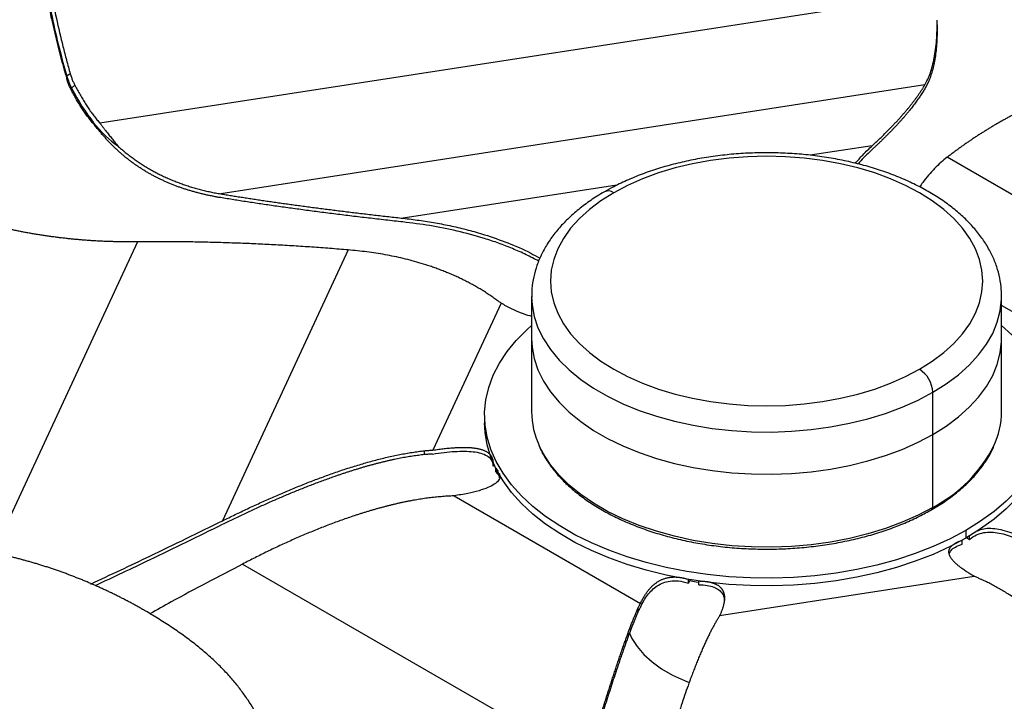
# Paper-space layout '_Isométrica' of a CAD drawing. Header units: millimetres. Extents: x -182 to 352, y -117 to 224.
# Tile 3 of 5: x -74 to 135, y -2 to 143. Entities that reach past the tile are written whole.
import ezdxf

# ---------------------------------------------------------------- set-up
doc = ezdxf.new("R2010")
doc.units = ezdxf.units.MM

psp = doc.layouts.new('_Isométrica')

# ---------------------------------------------------------------- linework, layer by layer
at = {"color": 7, "linetype": 'Continuous', "lineweight": 25}
for p, q in [((120.27, 148.27), (-56.99, 120.85)), ((121.17, 141.82), (121.17, 142.77)), ((-63.31, 131.39), (-64.05, 130.9)), ((-64.05, 130.29), (-64.05, 130.9)), ((-62.34, 128.94), (-63.03, 128.35)), ((-63.03, 127.8), (-63.03, 128.35)), ((118.52, 129.01), (-31.3, 105.84)), ((196.34, 71.44), (123.28, 113.62)), ((-4.17, 93.9), (-30.91, 36.28)), ((34.85, 84.02), (34.85, 59.53)), ((34.85, 84.02), (34.85, 83.84)), ((134.85, 84.02), (134.85, 84.2)), ((134.85, 59.53), (134.85, 84.02)), ((28.36, 82.57), (13.85, 51.31)), ((151.34, 72.58), (134.85, 82.09)), ((120.21, 39.12), (120.21, 63.61)), ((24.85, 58.71), (24.85, 57.08)), ((12.04, 50.35), (12.04, 51.17)), ((26.64, 47.93), (26.64, 48.75)), ((26.96, 47.98), (26.64, 47.93)), ((27.22, 47.48), (27.77, 46.73)), ((27.22, 46.67), (27.22, 47.48)), ((18.36, 41.58), (58, 18.69)), ((127.28, 34.22), (127.28, 32.58)), ((126.45, 31.32), (126.45, 32.13)), ((128.06, 32.24), (127.38, 32.64)), ((128.06, 32.24), (128.06, 33.06)), ((-26.64, 27.07), (46.43, -15.11)), ((68.24, 22.99), (68.24, 23.81)), ((68.57, 23.74), (68.24, 22.99)), ((70.43, 22.65), (70.43, 23.47)), ((74.86, 16.09), (129.01, 24.46)), ((57.55, 16.98), (57.55, 17.8))]:
    psp.add_line(p, q, dxfattribs=at)
at = {"color": 8, "linetype": 'Continuous', "lineweight": 25}
for p, q in [((107.32, 116.08), (94.12, 114.04)), ((53.01, 107.68), (7.51, 100.64)), ((-49, 95.62), (-79.72, 29.43))]:
    psp.add_line(p, q, dxfattribs=at)
at = {"color": 7, "linetype": 'Continuous', "lineweight": 25, "flags": 128}
for points in [[(117.38, 68.51), (120.09, 70.22), (122.53, 72.06), (124.69, 74.01), (126.54, 76.07), (128.08, 78.21), (129.29, 80.42), (130.15, 82.68), (130.68, 84.97), (130.85, 87.29), (130.68, 89.6), (130.15, 91.9), (129.29, 94.16), (128.08, 96.37), (126.54, 98.51), (124.69, 100.57), (122.53, 102.52), (120.09, 104.36), (117.38, 106.07), (114.42, 107.63), (111.24, 109.04), (107.85, 110.29), (104.29, 111.36), (100.59, 112.24), (96.76, 112.94), (92.84, 113.44), (88.86, 113.74), (84.85, 113.84), (80.84, 113.74), (76.86, 113.44), (72.95, 112.94), (69.12, 112.24), (65.41, 111.36), (61.85, 110.29), (58.47, 109.04), (55.28, 107.63), (52.33, 106.07)], [(52.33, 106.07), (49.61, 104.36), (47.17, 102.52), (45.02, 100.57), (43.16, 98.51), (41.63, 96.37), (40.42, 94.16), (39.55, 91.9), (39.03, 89.6), (38.85, 87.29), (39.03, 84.97), (39.55, 82.68), (40.42, 80.42), (41.63, 78.21), (43.16, 76.07), (45.02, 74.01), (47.17, 72.06), (49.61, 70.22), (52.33, 68.51), (55.28, 66.95), (58.47, 65.54), (61.85, 64.29), (65.41, 63.22), (69.12, 62.33), (72.95, 61.64), (76.86, 61.14), (80.84, 60.83), (84.85, 60.73), (88.86, 60.83), (92.84, 61.14), (96.76, 61.64), (100.59, 62.33), (104.29, 63.22), (107.85, 64.29), (111.24, 65.54), (114.42, 66.95), (117.38, 68.51)], [(127.28, 34.22), (123.91, 32.41), (120.31, 30.77), (116.5, 29.28), (112.5, 27.97), (108.34, 26.84), (104.05, 25.89), (99.64, 25.14), (95.15, 24.59), (90.59, 24.23), (86, 24.08), (81.41, 24.13), (76.83, 24.38), (72.3, 24.84), (67.85, 25.49), (63.49, 26.34), (59.26, 27.38), (55.19, 28.6), (51.28, 30), (47.57, 31.57), (44.08, 33.3), (40.83, 35.17), (37.84, 37.19), (35.12, 39.33), (32.7, 41.58), (30.58, 43.94), (28.78, 46.38), (27.31, 48.89), (26.18, 51.46), (25.39, 54.08), (24.95, 56.72), (24.86, 59.37), (25.13, 62.02), (25.74, 64.65), (26.7, 67.25), (28.01, 69.79), (29.64, 72.27), (31.6, 74.67), (33.88, 76.98), (34.85, 77.86)], [(134.85, 77.86), (137, 75.84), (139.12, 73.48), (140.92, 71.04), (142.39, 68.53), (143.53, 65.95), (144.31, 63.34), (144.75, 60.7), (144.84, 58.05), (144.58, 55.4), (143.96, 52.77), (143, 50.17), (141.7, 47.63), (140.06, 45.15), (138.1, 42.75), (135.83, 40.44), (133.26, 38.24), (130.4, 36.16), (127.28, 34.22)], [(34.85, 75.04), (34.95, 73.2), (35.4, 70.77), (36.21, 68.36), (37.37, 66), (38.86, 63.71), (40.69, 61.5), (42.84, 59.39), (45.29, 57.39), (48.03, 55.51), (51.03, 53.78), (54.27, 52.2), (57.74, 50.79), (61.4, 49.55), (65.23, 48.49), (69.2, 47.63), (73.28, 46.96), (77.45, 46.49), (81.67, 46.23), (85.91, 46.18), (90.15, 46.34), (94.35, 46.7), (98.48, 47.27), (102.51, 48.03), (106.41, 49), (110.16, 50.15), (113.72, 51.47), (117.08, 52.97), (120.21, 54.63)], [(34.85, 75.04), (34.95, 73.2), (35.4, 70.77), (36.21, 68.36), (37.37, 66), (38.86, 63.71), (40.69, 61.5), (42.84, 59.39), (45.29, 57.39), (48.03, 55.51), (51.03, 53.78), (54.27, 52.2), (57.74, 50.79), (61.4, 49.55), (65.23, 48.49), (69.2, 47.63), (73.28, 46.96), (77.45, 46.49), (81.67, 46.23), (85.91, 46.18), (90.15, 46.34), (94.35, 46.7), (98.48, 47.27), (102.51, 48.03), (106.41, 49), (110.16, 50.15), (113.72, 51.47), (117.08, 52.97), (120.21, 54.63)], [(120.21, 54.63), (123.08, 56.43), (125.67, 58.37), (127.98, 60.43), (129.97, 62.6), (131.63, 64.85), (132.96, 67.18), (133.94, 69.56), (134.57, 71.98), (134.84, 74.43), (134.85, 75.04)], [(120.21, 54.63), (123.08, 56.43), (125.67, 58.37), (127.98, 60.43), (129.97, 62.6), (131.63, 64.85), (132.96, 67.18), (133.94, 69.56), (134.57, 71.98), (134.84, 74.43), (134.85, 75.04)], [(127.28, 32.58), (123.91, 30.78), (120.31, 29.13), (116.5, 27.65), (112.5, 26.34), (108.34, 25.2), (104.05, 24.26), (99.64, 23.51), (95.15, 22.95), (90.59, 22.6), (86, 22.45), (81.41, 22.5), (76.83, 22.75), (72.3, 23.21), (67.85, 23.86), (63.49, 24.71), (59.26, 25.75), (55.19, 26.97), (51.28, 28.37), (47.57, 29.94), (44.08, 31.66), (40.83, 33.54), (37.84, 35.55), (35.12, 37.7), (32.7, 39.95), (30.58, 42.3), (28.78, 44.75), (27.31, 47.26), (26.18, 49.83), (25.39, 52.45), (24.95, 55.09), (24.85, 57.08)], [(144.85, 57.08), (144.84, 56.41), (144.58, 53.76), (143.96, 51.13), (143, 48.54), (141.7, 45.99), (140.06, 43.52), (138.1, 41.12), (135.83, 38.81), (133.26, 36.61), (130.4, 34.53), (127.28, 32.58)], [(70.4, 23.12), (69.87, 23.21), (68.45, 23.47)], [(55.59, 12.53), (56.17, 11.25), (57.29, 9.49), (58.74, 7.81), (60.49, 6.23), (62.52, 4.77), (64.82, 3.44), (67.35, 2.26), (68.36, 1.87)]]:
    psp.add_lwpolyline(points, dxfattribs=at)
at = {"color": 8, "linetype": 'Continuous', "lineweight": 25, "flags": 128}
for points in [[(34.85, 83.84), (34.95, 82.19), (35.4, 79.75), (36.21, 77.34), (37.37, 74.99), (38.86, 72.69), (40.69, 70.48), (42.84, 68.37), (45.29, 66.37), (48.03, 64.5), (51.03, 62.76), (54.27, 61.18), (57.74, 59.77), (61.4, 58.53), (65.23, 57.47), (69.2, 56.61), (73.28, 55.94), (77.45, 55.48), (81.67, 55.22), (85.91, 55.16), (90.15, 55.32), (94.35, 55.68), (98.48, 56.25), (102.51, 57.02), (106.41, 57.98), (110.16, 59.13), (113.72, 60.46), (117.08, 61.95), (120.21, 63.61)], [(120.21, 63.61), (123.08, 65.42), (125.67, 67.35), (127.98, 69.41), (129.97, 71.58), (131.63, 73.83), (132.96, 76.16), (133.94, 78.54), (134.57, 80.96), (134.84, 83.41), (134.85, 84.02)], [(120.21, 39.12), (117.08, 37.46), (113.72, 35.96), (110.16, 34.63), (106.41, 33.48), (102.51, 32.52), (98.48, 31.75), (94.35, 31.19), (90.15, 30.82), (85.91, 30.67), (81.67, 30.72), (77.45, 30.98), (73.28, 31.44), (69.2, 32.11), (65.23, 32.98), (61.4, 34.03), (57.74, 35.27), (54.27, 36.69), (51.03, 38.27), (48.03, 40), (45.29, 41.87), (42.84, 43.87), (40.69, 45.99), (38.86, 48.2), (37.37, 50.49), (36.53, 52.11)]]:
    psp.add_lwpolyline(points, dxfattribs=at)
at = {"color": 8, "linetype": 'Continuous', "lineweight": 25}
for centre, radius, start, end in [((51.17, 104.54), 1.92, 52.7465, 115.9578), ((105.91, 66.33), 30.74, 297.7086, 332.6451), ((119.71, 39.07), 0.503, 305.707, 5.6196)]:
    psp.add_arc(centre, radius, start, end, dxfattribs=at)
at = {"color": 7, "linetype": 'Continuous', "lineweight": 25}
for centre, radius, start, end in [((114.07, 63.33), 6.15, 2.6055, 57.3945), ((52.61, 59.65), 17.76, 180.3914, 205.1214), ((117.29, 59.61), 17.56, 335.0865, 359.7416)]:
    psp.add_arc(centre, radius, start, end, dxfattribs=at)
for points, knots in [([(-71.79, 182.65), (-71.79, 180.94), (-71.74, 179.1), (-71.57, 175.21), (-71.44, 173.16), (-71.09, 168.88), (-70.88, 166.66), (-70.35, 162.12), (-70.04, 159.79), (-69.35, 155.1), (-68.97, 152.74), (-68.12, 148.05), (-67.67, 145.73), (-66.23, 138.95), (-65.16, 134.67), (-64.05, 130.9)], [0, 0, 0, 0, 0.125, 0.125, 0.25, 0.25, 0.375, 0.375, 0.5, 0.5, 0.625, 0.625, 0.75, 0.75, 1, 1, 1, 1]), ([(-70.93, 182.37), (-70.93, 179.96), (-70.85, 177.61), (-70.66, 174.17), (-70.58, 173.03), (-70.41, 170.78), (-70.31, 169.66), (-70.11, 167.43), (-69.99, 166.33), (-69.75, 164.14), (-69.36, 160.87), (-68.6, 155.53), (-67.88, 151.36), (-67.11, 147.23), (-66.3, 143.15), (-65.14, 138.17), (-64.38, 135.24), (-63.86, 133.3), (-63.59, 132.34), (-63.31, 131.39)], [0, 0, 0, 0, 0.125, 0.125, 0.1875, 0.1875, 0.25, 0.25, 0.3125, 0.3125, 0.375, 0.5, 0.625, 0.625, 0.75, 0.875, 0.9375, 0.9375, 1, 1, 1, 1]), ([(-71.86, 182.01), (-71.86, 181.83), (-71.87, 181.47), (-71.87, 180.93), (-71.86, 180.38), (-71.86, 179.83), (-71.85, 179.27), (-71.84, 178.71), (-71.82, 178.14), (-71.81, 177.56), (-71.79, 176.98), (-71.77, 176.39), (-71.74, 175.8), (-71.71, 175.2), (-71.68, 174.6), (-71.65, 173.99), (-71.61, 173.37), (-71.57, 172.75), (-71.53, 172.13), (-71.48, 171.49), (-71.37, 170), (-71.16, 167.6), (-70.82, 164.27), (-70.4, 160.87), (-69.92, 157.36), (-69.36, 153.79), (-68.74, 150.18), (-68.06, 146.61), (-67.49, 143.84), (-67.05, 141.85), (-66.77, 140.61), (-66.49, 139.39), (-66.2, 138.19), (-65.9, 137.01), (-65.61, 135.85), (-65.3, 134.7), (-65, 133.57), (-64.69, 132.46), (-64.37, 131.36), (-64.16, 130.65), (-64.05, 130.29)], [0, 0, 0, 0, 0.0119029, 0.0237958, 0.0356819, 0.0475646, 0.059447, 0.0713324, 0.083224, 0.0951252, 0.1070389, 0.1189686, 0.1309175, 0.1428886, 0.1548851, 0.1669103, 0.1789673, 0.1910591, 0.2031888, 0.2153595, 0.2275742, 0.2890845, 0.3506259, 0.4125779, 0.4753125, 0.541322, 0.6070348, 0.6728648, 0.7392235, 0.7632204, 0.7871037, 0.8108917, 0.8346028, 0.8582556, 0.8818687, 0.9054611, 0.9290515, 0.952659, 0.9763022, 1, 1, 1, 1]), ([(118.52, 129.01), (118.93, 129.81), (119.73, 131.36), (120.55, 134.58), (121.08, 138.23), (121.13, 141.32), (121.16, 142.77)], [0, 0, 0, 0, 0.277765, 0.537872, 0.782225, 1, 1, 1, 1]), ([(121.15, 141.82), (121.14, 140.84), (121.14, 138.45), (120.84, 135.46), (120.3, 132.57), (119.54, 130.12), (118.86, 128.85), (118.52, 128.2)], [0, 0, 0, 0, 0.140328, 0.339476, 0.548417, 0.768327, 1, 1, 1, 1]), ([(-63.03, 127.8), (-63.09, 127.91), (-63.21, 128.14), (-63.37, 128.48), (-63.53, 128.83), (-63.67, 129.19), (-63.81, 129.55), (-63.94, 129.92), (-64.01, 130.17), (-64.05, 130.3)], [0, 0, 0, 0, 0.141614, 0.283531, 0.425817, 0.568539, 0.711766, 0.855563, 1, 1, 1, 1]), ([(-63.31, 131.39), (-63.27, 131.27), (-63.2, 131.02), (-63.08, 130.66), (-62.95, 130.3), (-62.81, 129.95), (-62.66, 129.61), (-62.5, 129.27), (-62.39, 129.05), (-62.34, 128.94)], [0, 0, 0, 0, 0.1446397, 0.2885719, 0.4318646, 0.5745858, 0.7168035, 0.8585857, 1, 1, 1, 1]), ([(-62.34, 128.94), (-62.25, 128.76), (-62.07, 128.42), (-61.8, 127.91), (-61.52, 127.41), (-61.24, 126.91), (-60.96, 126.43), (-60.67, 125.95), (-60.39, 125.48), (-60.09, 125.02), (-59.8, 124.56), (-59.5, 124.12), (-59.2, 123.68), (-58.89, 123.25), (-58.58, 122.83), (-58.27, 122.42), (-57.96, 122.01), (-57.64, 121.62), (-57.31, 121.23), (-57.1, 120.98), (-56.99, 120.85)], [0, 0, 0, 0, 0.055588, 0.111082, 0.166491, 0.221822, 0.277087, 0.332309, 0.387516, 0.442732, 0.497981, 0.553286, 0.608668, 0.664149, 0.719745, 0.775475, 0.831353, 0.887392, 0.943605, 1, 1, 1, 1]), ([(107.32, 116.08), (107.54, 116.28), (107.96, 116.68), (108.59, 117.27), (109.2, 117.85), (109.8, 118.43), (110.38, 119.01), (110.94, 119.58), (111.49, 120.15), (112.03, 120.71), (112.55, 121.26), (113.05, 121.81), (113.54, 122.36), (114.01, 122.9), (114.47, 123.44), (114.92, 123.97), (115.34, 124.49), (115.76, 125.02), (116.16, 125.53), (116.54, 126.04), (116.91, 126.55), (117.26, 127.05), (117.6, 127.55), (117.92, 128.04), (118.23, 128.53), (118.42, 128.85), (118.52, 129.01)], [0, 0, 0, 0, 0.045255, 0.090193, 0.134813, 0.179118, 0.223107, 0.266782, 0.310142, 0.353189, 0.395923, 0.438346, 0.480458, 0.522259, 0.563752, 0.604935, 0.645811, 0.68638, 0.726643, 0.766601, 0.806256, 0.845607, 0.884656, 0.923403, 0.961851, 1, 1, 1, 1]), ([(118.52, 128.2), (118.44, 128.07), (118.28, 127.8), (118.03, 127.4), (117.77, 127), (117.5, 126.59), (117.21, 126.18), (116.92, 125.76), (116.62, 125.35), (116.31, 124.92), (115.98, 124.5), (115.65, 124.07), (115.31, 123.64), (114.95, 123.21), (114.59, 122.77), (114.21, 122.33), (113.83, 121.88), (113.43, 121.43), (113.02, 120.98), (112.61, 120.53), (112.18, 120.07), (111.74, 119.61), (111.29, 119.14), (110.84, 118.67), (110.37, 118.2), (109.89, 117.73), (109.4, 117.25), (108.9, 116.77), (108.39, 116.28), (107.87, 115.79), (107.51, 115.47), (107.34, 115.3)], [0, 0, 0, 0, 0.031553, 0.06331, 0.095272, 0.127439, 0.159814, 0.192394, 0.225183, 0.258179, 0.291384, 0.324797, 0.358421, 0.392254, 0.426298, 0.460553, 0.495019, 0.529697, 0.564588, 0.599691, 0.635008, 0.670538, 0.706283, 0.742242, 0.778417, 0.814806, 0.851412, 0.888234, 0.925272, 0.962527, 1, 1, 1, 1]), ([(-57.56, 119.78), (-57.66, 119.9), (-57.87, 120.13), (-58.18, 120.49), (-58.49, 120.86), (-58.79, 121.23), (-59.1, 121.62), (-59.4, 122.01), (-59.69, 122.4), (-59.99, 122.81), (-60.28, 123.22), (-60.56, 123.65), (-60.85, 124.08), (-61.13, 124.51), (-61.41, 124.96), (-61.69, 125.41), (-61.96, 125.87), (-62.23, 126.34), (-62.5, 126.82), (-62.77, 127.3), (-62.94, 127.63), (-63.03, 127.8)], [0, 0, 0, 0, 0.053143, 0.10617, 0.159085, 0.211893, 0.264602, 0.317222, 0.369764, 0.42224, 0.474664, 0.527054, 0.579424, 0.631795, 0.684186, 0.736619, 0.789114, 0.841692, 0.894363, 0.94713, 1, 1, 1, 1]), ([(142.7, 125.27), (142.46, 125.17), (141.98, 124.95), (141.26, 124.62), (140.55, 124.28), (139.85, 123.94), (139.15, 123.59), (138.45, 123.24), (137.75, 122.88), (137.06, 122.52), (136.37, 122.15), (135.68, 121.77), (135, 121.39), (134.32, 121.01), (133.64, 120.62), (132.97, 120.22), (132.3, 119.82), (131.64, 119.41), (130.97, 119), (130.31, 118.58), (129.66, 118.16), (129, 117.73), (128.35, 117.29), (127.71, 116.85), (127.06, 116.41), (126.42, 115.95), (125.79, 115.5), (125.15, 115.03), (124.52, 114.57), (123.9, 114.09), (123.48, 113.78), (123.28, 113.62)], [0, 0, 0, 0, 0.03155, 0.063305, 0.095265, 0.127431, 0.159803, 0.192382, 0.225169, 0.258164, 0.291368, 0.324781, 0.358403, 0.392236, 0.426279, 0.460534, 0.495, 0.529679, 0.56457, 0.599674, 0.634991, 0.670522, 0.706268, 0.742229, 0.778404, 0.814796, 0.851403, 0.888227, 0.925267, 0.962525, 1, 1, 1, 1]), ([(-31.3, 105.03), (-31.57, 105.07), (-32.1, 105.16), (-32.88, 105.31), (-33.67, 105.47), (-34.44, 105.63), (-35.21, 105.81), (-35.97, 106), (-36.72, 106.2), (-37.47, 106.41), (-38.21, 106.63), (-38.94, 106.86), (-39.66, 107.1), (-40.38, 107.36), (-41.09, 107.62), (-41.79, 107.9), (-42.48, 108.19), (-43.17, 108.49), (-43.85, 108.8), (-44.53, 109.13), (-45.19, 109.47), (-45.85, 109.82), (-46.51, 110.18), (-47.15, 110.55), (-47.79, 110.94), (-48.42, 111.34), (-49.04, 111.75), (-49.66, 112.18), (-50.27, 112.62), (-50.87, 113.08), (-51.47, 113.55), (-52.06, 114.04), (-52.64, 114.54), (-53.21, 115.05), (-53.78, 115.58), (-54.34, 116.13), (-54.89, 116.69), (-55.44, 117.28), (-55.98, 117.87), (-56.51, 118.49), (-57.04, 119.13), (-57.39, 119.56), (-57.56, 119.78)], [0, 0, 0, 0, 0.02872, 0.057219, 0.085498, 0.113558, 0.141401, 0.169026, 0.196436, 0.223632, 0.250616, 0.27739, 0.303956, 0.330316, 0.356472, 0.382427, 0.408185, 0.433747, 0.459117, 0.484299, 0.509295, 0.534109, 0.558745, 0.583206, 0.607496, 0.631619, 0.655581, 0.679386, 0.70304, 0.726548, 0.749917, 0.773152, 0.79626, 0.81925, 0.842129, 0.864906, 0.887591, 0.910194, 0.932725, 0.955195, 0.977616, 1, 1, 1, 1]), ([(-56.99, 120.85), (-56.87, 120.69), (-56.63, 120.38), (-56.27, 119.92), (-55.93, 119.47), (-55.59, 119.04), (-55.26, 118.62), (-54.94, 118.21), (-54.63, 117.82), (-54.33, 117.44), (-54.04, 117.08), (-53.76, 116.72), (-53.48, 116.38), (-53.3, 116.16), (-53.22, 116.05)], [0, 0, 0, 0, 0.091983, 0.182313, 0.271016, 0.35812, 0.443648, 0.527624, 0.61007, 0.691005, 0.770448, 0.848418, 0.92493, 1, 1, 1, 1]), ([(-53.22, 116.05), (-53.08, 115.93), (-52.82, 115.69), (-52.42, 115.35), (-52.02, 115.01), (-51.61, 114.67), (-51.2, 114.34), (-50.79, 114.02), (-50.37, 113.71), (-49.95, 113.4), (-49.53, 113.09), (-49.1, 112.79), (-48.67, 112.5), (-48.23, 112.22), (-47.79, 111.93), (-47.35, 111.66), (-46.9, 111.39), (-46.45, 111.13), (-46, 110.87), (-45.55, 110.62), (-45.08, 110.37), (-44.62, 110.13), (-44.15, 109.9), (-43.68, 109.67), (-43.21, 109.44), (-42.73, 109.22), (-42.25, 109.01), (-41.76, 108.8), (-41.27, 108.6), (-40.78, 108.41), (-40.28, 108.22), (-39.78, 108.03), (-39.28, 107.85), (-38.77, 107.68), (-38.26, 107.51), (-37.75, 107.35), (-37.23, 107.19), (-36.71, 107.04), (-36.18, 106.9), (-35.65, 106.76), (-35.12, 106.62), (-34.59, 106.49), (-34.05, 106.37), (-33.5, 106.25), (-32.96, 106.14), (-32.41, 106.04), (-31.85, 105.93), (-31.48, 105.87), (-31.3, 105.84)], [0, 0, 0, 0, 0.019378, 0.038835, 0.058374, 0.077996, 0.097703, 0.117498, 0.137383, 0.15736, 0.177429, 0.197595, 0.217858, 0.23822, 0.258683, 0.279248, 0.299918, 0.320694, 0.341577, 0.362569, 0.383672, 0.404886, 0.426214, 0.447656, 0.469215, 0.490891, 0.512685, 0.5346, 0.556637, 0.578796, 0.60108, 0.623489, 0.646024, 0.668688, 0.69148, 0.714402, 0.737456, 0.760642, 0.783962, 0.807416, 0.831005, 0.854731, 0.878594, 0.902595, 0.926736, 0.951016, 0.975437, 1, 1, 1, 1]), ([(103.74, 112.34), (104.27, 112.95), (105.52, 114.4), (106.66, 115.46), (107.32, 116.08)], [0, 0, 0, 0, 0.420735, 1, 1, 1, 1]), ([(107.34, 115.3), (106.94, 114.93), (106.15, 114.18), (105.13, 113.15), (104.51, 112.44), (104.31, 112.21)], [0, 0, 0, 0, 0.409485, 0.813307, 1, 1, 1, 1]), ([(134.81, 84.23), (134.82, 84.64), (134.82, 85.88), (134.5, 87.94), (133.86, 90.36), (132.89, 92.74), (131.63, 95.06), (130.07, 97.3), (128.22, 99.47), (126.08, 101.54), (123.68, 103.49), (121.02, 105.32), (118.12, 107.01), (115.02, 108.54), (111.73, 109.92), (108.27, 111.13), (104.67, 112.16), (100.95, 113.02), (97.13, 113.7), (93.24, 114.19), (89.29, 114.49), (85.32, 114.61), (81.35, 114.54), (77.4, 114.28), (73.49, 113.83), (69.66, 113.2), (65.91, 112.38), (62.28, 111.39), (58.79, 110.22), (55.45, 108.88), (52.63, 107.55), (50.99, 106.63), (50.33, 106.26)], [0, 0, 0, 0, 0.016352, 0.048674, 0.081042, 0.113638, 0.1466, 0.180002, 0.213847, 0.248077, 0.282598, 0.317307, 0.352116, 0.386952, 0.421768, 0.456544, 0.491274, 0.525956, 0.560598, 0.595207, 0.629793, 0.664365, 0.698934, 0.733511, 0.768103, 0.802722, 0.837379, 0.872085, 0.906849, 0.941678, 0.976576, 1, 1, 1, 1]), ([(123.28, 113.62), (122.82, 113.25), (121.93, 112.53), (120.61, 111.27), (119.33, 109.85), (118.27, 108.55), (117.64, 107.62), (117.43, 107.31)], [0, 0, 0, 0, 0.226211, 0.449318, 0.669361, 0.886482, 1, 1, 1, 1]), ([(-31.3, 105.84), (-30.92, 105.78), (-30.16, 105.65), (-29.02, 105.47), (-27.85, 105.28), (-26.68, 105.1), (-25.49, 104.91), (-24.28, 104.73), (-23.06, 104.54), (-21.83, 104.36), (-20.58, 104.18), (-19.31, 104), (-18.03, 103.82), (-16.74, 103.64), (-15.43, 103.46), (-14.11, 103.28), (-12.77, 103.1), (-11.41, 102.92), (-10.05, 102.74), (-8.66, 102.56), (-7.27, 102.39), (-5.86, 102.21), (-4.43, 102.03), (-2.99, 101.86), (-1.53, 101.68), (-0.06, 101.51), (1.42, 101.33), (2.92, 101.16), (4.44, 100.99), (5.97, 100.82), (7, 100.7), (7.51, 100.64)], [0, 0, 0, 0, 0.03155, 0.063305, 0.095265, 0.127431, 0.159803, 0.192382, 0.225169, 0.258164, 0.291368, 0.324781, 0.358403, 0.392236, 0.426279, 0.460534, 0.495, 0.529679, 0.56457, 0.599674, 0.634991, 0.670522, 0.706268, 0.742229, 0.778404, 0.814796, 0.851403, 0.888227, 0.925267, 0.962525, 1, 1, 1, 1]), ([(7.47, 99.85), (6.85, 99.92), (5.61, 100.06), (3.77, 100.27), (1.95, 100.48), (0.15, 100.68), (-1.63, 100.89), (-3.38, 101.1), (-5.11, 101.32), (-6.83, 101.53), (-8.52, 101.74), (-10.19, 101.95), (-11.83, 102.17), (-13.46, 102.38), (-15.06, 102.6), (-16.65, 102.82), (-18.21, 103.03), (-19.75, 103.25), (-21.27, 103.47), (-22.77, 103.69), (-24.24, 103.91), (-25.7, 104.13), (-27.13, 104.36), (-28.54, 104.58), (-29.93, 104.8), (-30.85, 104.95), (-31.3, 105.03)], [0, 0, 0, 0, 0.045252, 0.090187, 0.134805, 0.179108, 0.223095, 0.266768, 0.310126, 0.353172, 0.395906, 0.438328, 0.480439, 0.522241, 0.563733, 0.604917, 0.645794, 0.686364, 0.726628, 0.766588, 0.806244, 0.845597, 0.884648, 0.923398, 0.961848, 1, 1, 1, 1]), ([(50.33, 106.26), (49.82, 105.96), (48.34, 105.09), (46.08, 103.53), (43.63, 101.55), (41.45, 99.44), (39.56, 97.21), (37.96, 94.89), (36.69, 92.49), (35.74, 90.03), (35.13, 87.55), (34.84, 85.47), (34.88, 84.23), (34.89, 83.82)], [0, 0, 0, 0, 0.054211, 0.156464, 0.258779, 0.360871, 0.462454, 0.563184, 0.662729, 0.760867, 0.857577, 0.953073, 1, 1, 1, 1]), ([(7.51, 100.64), (8.65, 100.51), (10.91, 100.24), (14.37, 99.69), (17.83, 99.01), (21.31, 98.18), (25.28, 97.05), (29.72, 95.47), (33.67, 93.83), (35.96, 92.51), (36.61, 92.14)], [0, 0, 0, 0, 0.125658, 0.249593, 0.371825, 0.492434, 0.611558, 0.777979, 0.936391, 1, 1, 1, 1]), ([(-49, 95.62), (-49.32, 95.62), (-49.96, 95.61), (-50.92, 95.61), (-51.88, 95.62), (-52.84, 95.63), (-53.8, 95.65), (-54.76, 95.68), (-55.71, 95.71), (-56.66, 95.76), (-57.61, 95.8), (-58.56, 95.86), (-59.51, 95.92), (-60.45, 95.99), (-61.39, 96.07), (-62.33, 96.16), (-63.27, 96.25), (-64.21, 96.35), (-65.14, 96.45), (-66.08, 96.57), (-67.01, 96.69), (-67.94, 96.82), (-68.86, 96.95), (-69.79, 97.09), (-70.71, 97.24), (-71.63, 97.4), (-72.55, 97.56), (-73.47, 97.74), (-74.39, 97.92), (-75.3, 98.1), (-76.21, 98.3), (-77.13, 98.5), (-78.03, 98.71), (-78.94, 98.93), (-79.85, 99.15), (-80.75, 99.39), (-81.35, 99.55), (-81.65, 99.63)], [0, 0, 0, 0, 0.032257, 0.06427, 0.09604, 0.12757, 0.158861, 0.189915, 0.220735, 0.251323, 0.281681, 0.311812, 0.341719, 0.371403, 0.400867, 0.430115, 0.45915, 0.487973, 0.516589, 0.545, 0.573209, 0.60122, 0.629036, 0.65666, 0.684095, 0.711345, 0.738414, 0.765304, 0.79202, 0.818567, 0.844947, 0.871167, 0.897229, 0.923138, 0.9489, 0.974519, 1, 1, 1, 1]), ([(36.37, 91.52), (35.48, 91.99), (33.6, 92.97), (30.75, 94.22), (27.79, 95.37), (23.83, 96.7), (18.92, 98.01), (13.12, 99.16), (9.37, 99.62), (7.47, 99.85)], [0, 0, 0, 0, 0.087881, 0.183621, 0.282175, 0.383794, 0.584632, 0.789909, 1, 1, 1, 1]), ([(-4.17, 93.9), (-4.82, 93.96), (-6.11, 94.06), (-8.05, 94.22), (-9.98, 94.36), (-11.91, 94.5), (-13.83, 94.63), (-15.74, 94.75), (-17.64, 94.86), (-19.54, 94.97), (-21.43, 95.07), (-23.32, 95.16), (-25.2, 95.24), (-27.07, 95.32), (-28.93, 95.38), (-30.79, 95.44), (-32.64, 95.5), (-34.49, 95.54), (-36.32, 95.58), (-38.15, 95.61), (-39.98, 95.63), (-41.79, 95.64), (-43.6, 95.65), (-45.41, 95.65), (-47.2, 95.64), (-48.4, 95.63), (-49, 95.62)], [0, 0, 0, 0, 0.045255, 0.090193, 0.134813, 0.179118, 0.223107, 0.266782, 0.310142, 0.353189, 0.395923, 0.438346, 0.480458, 0.522259, 0.563752, 0.604935, 0.645811, 0.68638, 0.726643, 0.766601, 0.806256, 0.845607, 0.884656, 0.923403, 0.961851, 1, 1, 1, 1]), ([(27.05, 83.51), (26.9, 83.62), (26.61, 83.83), (26.16, 84.14), (25.71, 84.44), (25.26, 84.74), (24.8, 85.03), (24.35, 85.32), (23.89, 85.6), (23.43, 85.87), (22.97, 86.14), (22.51, 86.4), (22.04, 86.65), (21.57, 86.9), (21.1, 87.15), (20.63, 87.39), (20.16, 87.62), (19.68, 87.86), (19.2, 88.08), (18.72, 88.3), (18.24, 88.52), (17.75, 88.73), (17.26, 88.94), (16.77, 89.14), (16.28, 89.34), (15.78, 89.54), (15.28, 89.73), (14.78, 89.91), (14.28, 90.09), (13.78, 90.27), (12.8, 90.6), (11.36, 91.06), (9.45, 91.61), (7.53, 92.09), (5.6, 92.52), (3.67, 92.9), (1.72, 93.22), (-0.23, 93.49), (-2.2, 93.73), (-3.51, 93.84), (-4.17, 93.9)], [0, 0, 0, 0, 0.014227, 0.028493, 0.042802, 0.057156, 0.071558, 0.086011, 0.100518, 0.115082, 0.129706, 0.14439, 0.159139, 0.173953, 0.188836, 0.203789, 0.218813, 0.23391, 0.249082, 0.26433, 0.279655, 0.295058, 0.310541, 0.326104, 0.341749, 0.357478, 0.37329, 0.389186, 0.405169, 0.421238, 0.437395, 0.498113, 0.559232, 0.620781, 0.682781, 0.745251, 0.808202, 0.871644, 0.935577, 1, 1, 1, 1]), ([(28.36, 82.57), (28.25, 82.65), (28.03, 82.8), (27.71, 83.04), (27.38, 83.27), (27.16, 83.43), (27.05, 83.51)], [0, 0, 0, 0, 0.242974, 0.49061, 0.74294, 1, 1, 1, 1]), ([(34.85, 79.8), (34.76, 79.82), (33.97, 79.96), (32.54, 80.51), (30.44, 81.4), (29.09, 82.16), (28.36, 82.57)], [0, 0, 0, 0, 0.035795, 0.305046, 0.625003, 1, 1, 1, 1]), ([(12.04, 50.35), (11.83, 50.33), (11.41, 50.28), (10.78, 50.2), (10.15, 50.12), (9.52, 50.03), (8.88, 49.93), (8.24, 49.82), (7.6, 49.71), (6.96, 49.59), (6.31, 49.46), (5.66, 49.33), (5.01, 49.18), (4.35, 49.04), (3.7, 48.88), (3.04, 48.72), (2.37, 48.56), (1.71, 48.39), (1.04, 48.21), (0.37, 48.03), (-0.31, 47.84), (-0.98, 47.65), (-1.66, 47.45), (-2.34, 47.24), (-3.03, 47.03), (-3.72, 46.81), (-4.41, 46.59), (-5.1, 46.37), (-5.8, 46.13), (-6.5, 45.9), (-7.75, 45.46), (-9.56, 44.81), (-11.93, 43.92), (-14.29, 42.99), (-16.66, 42.02), (-19.04, 41.01), (-21.42, 39.96), (-23.8, 38.88), (-26.19, 37.77), (-28.58, 36.63), (-30.17, 35.85), (-30.97, 35.46)], [0, 0, 0, 0, 0.0142545, 0.0285479, 0.0428833, 0.0572637, 0.0716922, 0.0861716, 0.1007047, 0.1152942, 0.1299427, 0.1446526, 0.1594262, 0.1742658, 0.1891733, 0.2041506, 0.2191995, 0.2343215, 0.2495181, 0.2647906, 0.2801401, 0.2955681, 0.3110756, 0.3266639, 0.3423341, 0.3580872, 0.3739244, 0.3898465, 0.4058544, 0.4219491, 0.4381314, 0.4926859, 0.5475632, 0.6027836, 0.6583649, 0.7143215, 0.7706644, 0.8274011, 0.8845358, 0.9420695, 1, 1, 1, 1]), ([(-30.91, 36.28), (-30.47, 36.5), (-29.58, 36.94), (-28.25, 37.58), (-26.93, 38.21), (-25.6, 38.84), (-24.27, 39.46), (-22.95, 40.06), (-21.63, 40.66), (-20.31, 41.25), (-18.99, 41.82), (-17.67, 42.39), (-16.36, 42.94), (-15.04, 43.48), (-13.73, 44.01), (-12.42, 44.53), (-11.1, 45.03), (-9.79, 45.52), (-8.48, 46), (-7.13, 46.48), (-5.73, 46.96), (-4.29, 47.44), (-2.87, 47.89), (-1.45, 48.32), (-0.05, 48.72), (1.34, 49.1), (2.71, 49.46), (4.08, 49.79), (5.43, 50.09), (6.78, 50.37), (8.11, 50.62), (9.43, 50.83), (10.74, 51.02), (11.61, 51.12), (12.04, 51.17)], [0, 0, 0, 0, 0.032221, 0.064322, 0.0963, 0.128156, 0.15989, 0.191502, 0.222991, 0.25436, 0.285609, 0.316739, 0.347752, 0.37865, 0.409436, 0.440112, 0.470682, 0.501148, 0.531514, 0.561783, 0.595218, 0.62828, 0.660978, 0.693321, 0.725317, 0.756979, 0.788317, 0.819343, 0.850073, 0.880525, 0.91072, 0.940681, 0.970432, 1, 1, 1, 1]), ([(12.04, 51.17), (12.19, 51.19), (12.5, 51.22), (12.96, 51.25), (13.4, 51.29), (13.7, 51.3), (13.85, 51.31)], [0, 0, 0, 0, 0.2570597, 0.50939, 0.7570256, 1, 1, 1, 1]), ([(13.79, 50.48), (13.65, 50.48), (13.36, 50.46), (12.93, 50.43), (12.49, 50.39), (12.19, 50.36), (12.04, 50.35)], [0, 0, 0, 0, 0.243207, 0.490921, 0.743175, 1, 1, 1, 1]), ([(13.79, 50.48), (15.46, 50.74), (17.03, 50.93), (19.94, 51.11), (21.27, 51.11), (23.61, 50.84), (24.61, 50.57), (26.11, 49.64), (26.61, 48.97), (26.64, 47.93)], [0, 0, 0, 0, 0.25, 0.25, 0.5, 0.5, 0.75, 0.75, 1, 1, 1, 1]), ([(13.85, 51.31), (14.06, 51.34), (14.47, 51.4), (15.08, 51.49), (15.67, 51.56), (16.25, 51.63), (16.81, 51.69), (17.36, 51.75), (17.89, 51.79), (18.41, 51.83), (18.91, 51.86), (19.39, 51.88), (19.86, 51.89), (20.31, 51.9), (20.75, 51.9), (21.17, 51.88), (21.58, 51.86), (21.97, 51.84), (22.35, 51.8), (22.71, 51.76), (23.05, 51.71), (23.38, 51.65), (23.69, 51.58), (23.99, 51.5), (24.27, 51.42), (24.53, 51.33), (24.78, 51.23), (25.02, 51.12), (25.24, 51), (25.44, 50.88), (25.62, 50.74), (25.8, 50.6), (25.95, 50.45), (26.09, 50.29), (26.21, 50.13), (26.32, 49.96), (26.41, 49.77), (26.49, 49.59), (26.55, 49.39), (26.6, 49.18), (26.63, 48.97), (26.63, 48.82), (26.64, 48.75)], [0, 0, 0, 0, 0.040128, 0.0791, 0.116925, 0.153614, 0.189179, 0.223632, 0.256987, 0.289261, 0.320469, 0.350631, 0.379768, 0.407903, 0.435062, 0.461273, 0.486568, 0.510983, 0.534557, 0.557335, 0.579363, 0.600697, 0.621395, 0.641522, 0.661148, 0.680349, 0.699206, 0.717804, 0.736233, 0.754583, 0.772949, 0.791421, 0.810091, 0.829047, 0.848374, 0.868149, 0.888448, 0.909339, 0.930885, 0.953143, 0.976166, 1, 1, 1, 1]), ([(36.62, 51.84), (36.72, 51.61), (37.13, 50.62), (38.17, 48.92), (39.74, 46.78), (41.61, 44.72), (43.75, 42.75), (46.16, 40.88), (48.81, 39.14), (51.69, 37.53), (54.78, 36.06), (58.06, 34.74), (61.51, 33.57), (65.1, 32.57), (68.82, 31.74), (72.63, 31.09), (76.53, 30.61), (80.47, 30.32), (84.44, 30.21), (88.42, 30.28), (92.37, 30.54), (96.28, 30.98), (100.11, 31.6), (103.85, 32.39), (107.47, 33.35), (110.95, 34.48), (114.26, 35.78), (117.3, 37.16), (119.13, 38.18), (120, 38.66)], [0, 0, 0, 0, 0.011605, 0.049332, 0.087215, 0.125235, 0.163359, 0.201551, 0.23978, 0.278025, 0.316268, 0.354501, 0.392721, 0.430928, 0.469121, 0.507304, 0.545477, 0.583645, 0.621809, 0.659972, 0.698137, 0.736306, 0.774481, 0.812667, 0.850865, 0.889078, 0.927309, 0.965558, 1, 1, 1, 1]), ([(120, 38.66), (120.49, 38.95), (121.92, 39.79), (124.1, 41.29), (126.46, 43.18), (128.55, 45.19), (130.37, 47.28), (131.87, 49.46), (132.79, 51.02), (133.12, 51.87), (133.15, 51.94)], [0, 0, 0, 0, 0.079644, 0.230849, 0.382111, 0.533315, 0.68436, 0.83511, 0.985412, 1, 1, 1, 1]), ([(27.94, 46.4), (28.02, 46.15), (28.2, 45.61), (27.82, 44.76), (26.91, 43.97), (25.48, 43.26), (23.57, 42.62), (21.15, 42.04), (19.34, 41.74), (18.36, 41.58)], [0, 0, 0, 0, 0.095217, 0.200295, 0.312675, 0.443098, 0.598611, 0.783411, 1, 1, 1, 1]), ([(27.22, 46.67), (27.52, 46.36), (27.91, 45.94), (27.97, 45.48), (27.99, 45.37)], [0, 0, 0, 0, 0.749113, 1, 1, 1, 1]), ([(16.54, 41.48), (16.33, 41.46), (15.9, 41.43), (15.26, 41.38), (14.62, 41.32), (13.98, 41.26), (13.33, 41.18), (12.68, 41.1), (12.03, 41.01), (11.38, 40.91), (10.72, 40.8), (10.07, 40.69), (9.41, 40.57), (8.74, 40.45), (8.08, 40.31), (7.41, 40.17), (6.74, 40.03), (6.07, 39.88), (5.4, 39.72), (4.72, 39.55), (4.04, 39.38), (3.36, 39.2), (2.67, 39.02), (1.98, 38.83), (1.3, 38.64), (0.6, 38.44), (-0.09, 38.23), (-0.79, 38.01), (-1.49, 37.79), (-2.19, 37.57), (-3.54, 37.13), (-5.54, 36.44), (-8.18, 35.47), (-10.82, 34.43), (-13.46, 33.34), (-16.09, 32.19), (-18.73, 30.99), (-21.37, 29.73), (-24.01, 28.43), (-25.76, 27.53), (-26.64, 27.07)], [0, 0, 0, 0, 0.014227, 0.028493, 0.042802, 0.057156, 0.071558, 0.086011, 0.100518, 0.115082, 0.129706, 0.14439, 0.159139, 0.173953, 0.188836, 0.203789, 0.218813, 0.23391, 0.249082, 0.26433, 0.279655, 0.295058, 0.310541, 0.326104, 0.341749, 0.357478, 0.37329, 0.389186, 0.405169, 0.421238, 0.437395, 0.498113, 0.559232, 0.620781, 0.682781, 0.745251, 0.808202, 0.871644, 0.935577, 1, 1, 1, 1]), ([(18.36, 41.58), (18.22, 41.57), (17.92, 41.56), (17.47, 41.53), (17.01, 41.51), (16.7, 41.49), (16.54, 41.48)], [0, 0, 0, 0, 0.2429744, 0.49061, 0.7429403, 1, 1, 1, 1]), ([(-58.94, 22.82), (-54.74, 24.79), (-45.38, 29.2), (-36.06, 33.76), (-30.91, 36.28)], [0, 0, 0, 0, 0.4475751, 1, 1, 1, 1]), ([(-30.97, 35.46), (-36.12, 32.94), (-45.12, 28.52), (-54.17, 24.27), (-58.05, 22.44)], [0, 0, 0, 0, 0.571281, 1, 1, 1, 1]), ([(128.06, 32.24), (128.98, 33.14), (129.99, 33.57), (132.1, 33.94), (133.2, 33.89), (135.46, 33.44), (136.61, 33.07), (138.97, 32.07), (140.17, 31.45), (141.39, 30.75)], [0, 0, 0, 0, 0.25, 0.25, 0.5, 0.5, 0.75, 0.75, 1, 1, 1, 1]), ([(129.79, 34.16), (129.98, 34.25), (130.56, 34.53), (131.84, 34.72), (133.48, 34.66), (135.27, 34.3), (137.18, 33.66), (139.26, 32.74), (140.62, 31.99), (141.35, 31.58)], [0, 0, 0, 0, 0.05608, 0.165703, 0.282944, 0.419009, 0.581248, 0.774042, 1, 1, 1, 1]), ([(129.01, 24.46), (128.86, 24.55), (128.56, 24.72), (128.13, 24.99), (127.71, 25.24), (127.32, 25.5), (126.95, 25.75), (126.59, 26), (126.26, 26.24), (125.94, 26.48), (125.65, 26.72), (125.38, 26.95), (125.12, 27.18), (124.89, 27.4), (124.68, 27.62), (124.48, 27.84), (124.31, 28.05), (124.15, 28.26), (124.02, 28.46), (123.9, 28.66), (123.81, 28.86), (123.74, 29.06), (123.68, 29.25), (123.65, 29.43), (123.63, 29.62), (123.64, 29.79), (123.66, 29.97), (123.71, 30.14), (123.78, 30.31), (123.86, 30.47), (123.97, 30.63), (124.09, 30.79), (124.24, 30.94), (124.41, 31.09), (124.59, 31.23), (124.8, 31.37), (125.03, 31.51), (125.27, 31.64), (125.54, 31.77), (125.82, 31.9), (126.13, 32.02), (126.34, 32.1), (126.45, 32.13)], [0, 0, 0, 0, 0.040128, 0.0791, 0.116925, 0.153614, 0.189179, 0.223632, 0.256987, 0.289261, 0.320469, 0.350631, 0.379768, 0.407903, 0.435062, 0.461273, 0.486568, 0.510983, 0.534557, 0.557335, 0.579363, 0.600697, 0.621395, 0.641522, 0.661148, 0.680349, 0.699206, 0.717804, 0.736233, 0.754583, 0.772949, 0.791421, 0.810091, 0.829047, 0.848374, 0.868149, 0.888448, 0.909339, 0.930885, 0.953143, 0.976166, 1, 1, 1, 1]), ([(-47.35, 17.1), (-47.61, 17.24), (-48.12, 17.54), (-48.89, 17.97), (-49.66, 18.4), (-50.44, 18.82), (-51.21, 19.23), (-51.99, 19.64), (-52.78, 20.04), (-53.56, 20.43), (-54.35, 20.82), (-55.14, 21.2), (-55.94, 21.57), (-56.73, 21.94), (-57.53, 22.3), (-58.33, 22.65), (-59.13, 23), (-59.94, 23.34), (-60.74, 23.68), (-61.55, 24), (-62.37, 24.32), (-63.18, 24.64), (-64, 24.95), (-64.81, 25.25), (-65.63, 25.54), (-66.45, 25.83), (-67.28, 26.1), (-68.1, 26.38), (-68.93, 26.64), (-69.76, 26.9), (-70.59, 27.15), (-71.42, 27.4), (-72.26, 27.64), (-73.09, 27.87), (-73.93, 28.09), (-74.77, 28.31), (-75.61, 28.51), (-76.45, 28.72), (-77.29, 28.91), (-78.13, 29.1), (-78.98, 29.28), (-81.68, 29.83), (-86.3, 30.59), (-92.89, 31.2), (-99.5, 31.32), (-104.42, 31.04), (-107.63, 30.69), (-109.17, 30.5), (-110.71, 30.27), (-112.25, 30.02), (-113.78, 29.73), (-115.31, 29.42), (-116.83, 29.07), (-118.35, 28.69), (-119.86, 28.28), (-121.36, 27.84), (-122.86, 27.37), (-124.34, 26.86), (-125.82, 26.32), (-127.29, 25.75), (-128.75, 25.14), (-130.2, 24.5), (-131.63, 23.82), (-133.06, 23.11), (-134.47, 22.37), (-135.4, 21.84), (-135.86, 21.58)], [0, 0, 0, 0, 0.010992, 0.021922, 0.03279, 0.043599, 0.054349, 0.065041, 0.075675, 0.086254, 0.096777, 0.107246, 0.117661, 0.128025, 0.138337, 0.148599, 0.158812, 0.168977, 0.179094, 0.189165, 0.19919, 0.209172, 0.21911, 0.229005, 0.238859, 0.248672, 0.258446, 0.268181, 0.277878, 0.287538, 0.297161, 0.30675, 0.316304, 0.325824, 0.335312, 0.344767, 0.354192, 0.363585, 0.372949, 0.382284, 0.391591, 0.40087, 0.471445, 0.540873, 0.609438, 0.677385, 0.693389, 0.709388, 0.725386, 0.741385, 0.757388, 0.773397, 0.789415, 0.805445, 0.821489, 0.83755, 0.853632, 0.869738, 0.885872, 0.902039, 0.918243, 0.934488, 0.95078, 0.967125, 0.98353, 1, 1, 1, 1]), ([(123.72, 29.26), (123.82, 29.5), (124.03, 30.04), (125.03, 30.76), (125.96, 31.12), (126.45, 31.32)], [0, 0, 0, 0, 0.27715, 0.61306, 1, 1, 1, 1]), ([(-26.64, 27.07), (-31.72, 24.42), (-38.34, 20.96), (-44.86, 17.32), (-46.37, 16.47)], [0, 0, 0, 0, 0.768352, 1, 1, 1, 1]), ([(57.99, 17.84), (58.43, 18.81), (58.93, 19.69), (60.11, 21.23), (60.79, 21.89), (62.36, 22.93), (63.26, 23.3), (65.41, 23.59), (66.66, 23.5), (68.24, 22.99)], [0, 0, 0, 0, 0.25, 0.25, 0.5, 0.5, 0.75, 0.75, 1, 1, 1, 1]), ([(58, 18.69), (58.06, 18.81), (58.17, 19.05), (58.35, 19.4), (58.53, 19.73), (58.72, 20.06), (58.91, 20.37), (59.1, 20.67), (59.3, 20.96), (59.5, 21.23), (59.71, 21.5), (59.92, 21.75), (60.13, 21.99), (60.35, 22.22), (60.57, 22.44), (60.8, 22.64), (61.03, 22.84), (61.27, 23.02), (61.51, 23.19), (61.76, 23.35), (62.01, 23.49), (62.26, 23.63), (62.52, 23.75), (62.78, 23.86), (63.05, 23.96), (63.32, 24.04), (63.59, 24.12), (63.87, 24.18), (64.16, 24.23), (64.45, 24.27), (64.74, 24.3), (65.04, 24.31), (65.34, 24.32), (65.64, 24.31), (65.95, 24.29), (66.27, 24.25), (66.59, 24.21), (66.91, 24.15), (67.24, 24.08), (67.57, 24), (67.9, 23.91), (68.12, 23.84), (68.24, 23.81)], [0, 0, 0, 0, 0.040128, 0.0791, 0.116925, 0.153614, 0.189179, 0.223632, 0.256987, 0.289261, 0.320469, 0.350631, 0.379768, 0.407903, 0.435062, 0.461273, 0.486568, 0.510983, 0.534557, 0.557335, 0.579363, 0.600697, 0.621395, 0.641522, 0.661148, 0.680349, 0.699206, 0.717804, 0.736233, 0.754583, 0.772949, 0.791421, 0.810091, 0.829047, 0.848374, 0.868149, 0.888448, 0.909339, 0.930885, 0.953143, 0.976166, 1, 1, 1, 1]), ([(70.43, 23.47), (70.53, 23.47), (70.72, 23.46), (71, 23.45), (71.28, 23.44), (71.54, 23.42), (71.8, 23.39), (72.05, 23.36), (72.3, 23.33), (72.53, 23.28), (72.76, 23.24), (72.98, 23.19), (73.19, 23.13), (73.39, 23.07), (73.59, 23), (73.78, 22.93), (73.96, 22.85), (74.13, 22.77), (74.29, 22.68), (74.45, 22.59), (74.59, 22.49), (74.73, 22.39), (74.86, 22.28), (74.99, 22.16), (75.1, 22.04), (75.21, 21.92), (75.31, 21.79), (75.4, 21.66), (75.49, 21.52), (75.56, 21.37), (75.63, 21.22), (75.69, 21.07), (75.74, 20.91), (75.78, 20.74), (75.82, 20.57), (75.85, 20.4), (75.87, 20.22), (75.88, 20.03), (75.88, 19.84), (75.88, 19.64), (75.87, 19.44), (75.85, 19.24), (75.82, 19.02), (75.78, 18.81), (75.74, 18.59), (75.69, 18.36), (75.63, 18.13), (75.56, 17.89), (75.48, 17.65), (75.4, 17.4), (75.31, 17.15), (75.21, 16.89), (75.1, 16.63), (74.98, 16.36), (74.9, 16.18), (74.86, 16.09)], [0, 0, 0, 0, 0.018065, 0.035661, 0.052808, 0.069528, 0.085842, 0.101776, 0.117355, 0.132607, 0.147563, 0.162254, 0.176713, 0.190976, 0.205078, 0.219058, 0.232955, 0.246807, 0.260655, 0.274539, 0.288497, 0.30257, 0.316795, 0.331208, 0.345846, 0.360742, 0.375928, 0.391433, 0.407288, 0.423518, 0.440148, 0.457201, 0.474698, 0.49266, 0.511104, 0.530048, 0.549506, 0.569494, 0.590025, 0.61111, 0.632762, 0.654991, 0.677805, 0.701215, 0.725229, 0.749854, 0.775097, 0.800965, 0.827463, 0.854599, 0.882376, 0.910801, 0.939877, 0.969608, 1, 1, 1, 1]), ([(130.36, 23.87), (130.25, 23.92), (130.01, 24.03), (129.67, 24.18), (129.33, 24.32), (129.12, 24.42), (129.01, 24.46)], [0, 0, 0, 0, 0.25706, 0.50939, 0.757026, 1, 1, 1, 1]), ([(162.19, -2.14), (161.88, -1.79), (161.24, -1.1), (160.29, -0.08), (159.34, 0.92), (158.38, 1.92), (157.43, 2.91), (156.47, 3.88), (155.51, 4.84), (154.55, 5.79), (153.59, 6.72), (152.62, 7.64), (151.66, 8.54), (150.7, 9.43), (149.73, 10.31), (148.76, 11.17), (147.79, 12.02), (146.82, 12.85), (145.85, 13.66), (144.84, 14.49), (143.8, 15.33), (142.73, 16.17), (141.66, 16.98), (140.6, 17.76), (139.55, 18.51), (138.5, 19.24), (137.46, 19.93), (136.43, 20.59), (135.4, 21.22), (134.38, 21.82), (133.37, 22.39), (132.36, 22.92), (131.36, 23.42), (130.7, 23.72), (130.36, 23.87)], [0, 0, 0, 0, 0.032221, 0.064322, 0.0963, 0.128156, 0.15989, 0.191502, 0.222991, 0.25436, 0.285609, 0.316739, 0.347752, 0.37865, 0.409436, 0.440112, 0.470682, 0.501148, 0.531514, 0.561783, 0.595218, 0.62828, 0.660978, 0.693321, 0.725317, 0.756979, 0.788317, 0.819343, 0.850073, 0.880525, 0.91072, 0.940681, 0.970432, 1, 1, 1, 1]), ([(70.43, 22.65), (71.03, 22.63), (72.15, 22.59), (73.67, 22.22), (74.82, 21.59), (75.54, 20.73), (75.87, 19.84), (75.85, 19.24), (75.84, 19)], [0, 0, 0, 0, 0.188652, 0.352425, 0.507994, 0.674518, 0.867928, 1, 1, 1, 1]), ([(-21.06, -44.69), (-21.02, -44.45), (-20.94, -43.97), (-20.81, -43.25), (-20.69, -42.53), (-20.58, -41.82), (-20.47, -41.12), (-20.36, -40.42), (-20.25, -39.72), (-20.15, -39.03), (-20.06, -38.35), (-19.96, -37.67), (-19.87, -36.99), (-19.79, -36.32), (-19.71, -35.65), (-19.63, -34.99), (-19.56, -34.33), (-19.49, -33.68), (-19.42, -33.03), (-19.37, -32.39), (-19.31, -31.75), (-19.26, -31.11), (-19.22, -30.48), (-19.17, -29.85), (-19.14, -29.23), (-19.11, -28.61), (-19.08, -27.99), (-19.06, -27.38), (-19.05, -26.77), (-19.04, -26.17), (-19.04, -25.57), (-19.04, -24.98), (-19.04, -24.38), (-19.06, -23.79), (-19.07, -23.21), (-19.1, -22.63), (-19.13, -22.05), (-19.16, -21.48), (-19.21, -20.91), (-19.25, -20.34), (-19.31, -19.78), (-19.52, -17.82), (-20.06, -14.54), (-21.31, -10.13), (-23.08, -5.9), (-24.83, -2.87), (-26.18, -0.89), (-26.91, 0.13), (-27.69, 1.14), (-28.5, 2.13), (-29.36, 3.12), (-30.26, 4.1), (-31.19, 5.08), (-32.17, 6.04), (-33.2, 7), (-34.26, 7.95), (-35.37, 8.9), (-36.53, 9.83), (-37.72, 10.76), (-38.97, 11.69), (-40.25, 12.6), (-41.58, 13.52), (-42.96, 14.42), (-44.38, 15.32), (-45.84, 16.22), (-46.85, 16.8), (-47.35, 17.1)], [0, 0, 0, 0, 0.0082407, 0.0164642, 0.0246715, 0.0328632, 0.0410402, 0.0492032, 0.0573531, 0.0654906, 0.0736164, 0.0817311, 0.0898355, 0.0979302, 0.1060157, 0.1140927, 0.1221617, 0.1302231, 0.1382777, 0.1463257, 0.1543678, 0.1624043, 0.1704357, 0.1784624, 0.1864848, 0.1945033, 0.2025183, 0.2105301, 0.2185391, 0.2265456, 0.23455, 0.2425526, 0.2505537, 0.2585536, 0.2665527, 0.2745512, 0.2825494, 0.2905477, 0.2985463, 0.3065456, 0.3145461, 0.3225481, 0.3905788, 0.4592316, 0.5287527, 0.5994264, 0.6179972, 0.6366812, 0.6554844, 0.6744128, 0.6934726, 0.7126704, 0.7320128, 0.7515068, 0.7711595, 0.7909782, 0.8109706, 0.8311442, 0.8515068, 0.8720664, 0.8928308, 0.9138079, 0.9350057, 0.9564319, 0.9780941, 1, 1, 1, 1]), ([(57.55, 16.98), (57.5, 16.87), (57.4, 16.65), (57.26, 16.32), (57.11, 15.97), (56.96, 15.62), (56.81, 15.26), (56.65, 14.89), (56.5, 14.51), (56.35, 14.12), (56.19, 13.73), (56.04, 13.33), (55.88, 12.92), (55.72, 12.5), (55.56, 12.07), (55.4, 11.64), (55.24, 11.2), (55.07, 10.75), (54.91, 10.3), (54.74, 9.83), (54.58, 9.37), (54.41, 8.89), (54.24, 8.41), (54.07, 7.92), (53.9, 7.42), (53.73, 6.92), (53.55, 6.41), (53.38, 5.89), (53.2, 5.37), (53.02, 4.84), (52.7, 3.88), (52.24, 2.47), (51.62, 0.59), (51, -1.34), (50.37, -3.31), (49.73, -5.32), (49.09, -7.38), (48.43, -9.47), (47.77, -11.6), (47.09, -13.76), (46.64, -15.23), (46.41, -15.96)], [0, 0, 0, 0, 0.0142545, 0.0285479, 0.0428833, 0.0572637, 0.0716922, 0.0861716, 0.1007047, 0.1152942, 0.1299427, 0.1446526, 0.1594262, 0.1742658, 0.1891733, 0.2041506, 0.2191995, 0.2343215, 0.2495181, 0.2647906, 0.2801401, 0.2955681, 0.3110756, 0.3266639, 0.3423341, 0.3580872, 0.3739244, 0.3898465, 0.4058544, 0.4219491, 0.4381314, 0.4926859, 0.5475632, 0.6027836, 0.6583649, 0.7143215, 0.7706644, 0.8274011, 0.8845358, 0.9420695, 1, 1, 1, 1]), ([(46.43, -15.11), (46.56, -14.7), (46.81, -13.89), (47.19, -12.67), (47.56, -11.47), (47.93, -10.28), (48.3, -9.1), (48.66, -7.93), (49.03, -6.77), (49.39, -5.62), (49.74, -4.49), (50.1, -3.37), (50.45, -2.26), (50.8, -1.16), (51.15, -0.08), (51.49, 0.99), (51.84, 2.05), (52.18, 3.09), (52.51, 4.11), (52.86, 5.16), (53.22, 6.23), (53.58, 7.3), (53.94, 8.35), (54.29, 9.37), (54.64, 10.35), (54.98, 11.31), (55.32, 12.24), (55.65, 13.13), (55.98, 14), (56.3, 14.83), (56.62, 15.63), (56.94, 16.39), (57.25, 17.12), (57.45, 17.57), (57.55, 17.8)], [0, 0, 0, 0, 0.0322214, 0.0643217, 0.0963002, 0.1281564, 0.1598902, 0.1915017, 0.2229914, 0.25436, 0.2856087, 0.3167387, 0.3477519, 0.3786503, 0.4094362, 0.4401123, 0.4706817, 0.5011476, 0.5315138, 0.5617835, 0.5952181, 0.6282805, 0.6609784, 0.6933208, 0.7253174, 0.7569789, 0.7883166, 0.8193429, 0.8500731, 0.8805253, 0.9107201, 0.9406806, 0.9704316, 1, 1, 1, 1]), ([(57.55, 17.8), (57.59, 17.88), (57.66, 18.04), (57.77, 18.27), (57.89, 18.48), (57.96, 18.62), (58, 18.69)], [0, 0, 0, 0, 0.25706, 0.50939, 0.757026, 1, 1, 1, 1]), ([(57.99, 17.84), (57.95, 17.78), (57.88, 17.64), (57.76, 17.43), (57.66, 17.21), (57.59, 17.06), (57.55, 16.98)], [0, 0, 0, 0, 0.243207, 0.490921, 0.743175, 1, 1, 1, 1]), ([(74.34, 15.2), (74.28, 15.1), (74.15, 14.89), (73.96, 14.56), (73.76, 14.22), (73.57, 13.87), (73.38, 13.52), (73.19, 13.15), (72.99, 12.78), (72.8, 12.4), (72.61, 12.02), (72.41, 11.62), (72.22, 11.22), (72.02, 10.8), (71.83, 10.38), (71.63, 9.96), (71.44, 9.52), (71.24, 9.08), (71.05, 8.63), (70.85, 8.18), (70.66, 7.72), (70.46, 7.25), (70.26, 6.77), (70.07, 6.28), (69.87, 5.79), (69.67, 5.3), (69.48, 4.79), (69.28, 4.28), (69.08, 3.76), (68.88, 3.24), (68.5, 2.22), (67.95, 0.68), (67.22, -1.42), (66.5, -3.57), (65.79, -5.78), (65.09, -8.04), (64.4, -10.35), (63.72, -12.71), (63.04, -15.12), (62.6, -16.76), (62.38, -17.58)], [0, 0, 0, 0, 0.014227, 0.028493, 0.042802, 0.057156, 0.071558, 0.086011, 0.100518, 0.115082, 0.129706, 0.14439, 0.159139, 0.173953, 0.188836, 0.203789, 0.218813, 0.23391, 0.249082, 0.26433, 0.279655, 0.295058, 0.310541, 0.326104, 0.341749, 0.357478, 0.37329, 0.389186, 0.405169, 0.421238, 0.437395, 0.498113, 0.559232, 0.620781, 0.682781, 0.745251, 0.808202, 0.871644, 0.935577, 1, 1, 1, 1]), ([(74.86, 16.09), (74.82, 16.02), (74.74, 15.88), (74.61, 15.66), (74.48, 15.44), (74.39, 15.28), (74.34, 15.2)], [0, 0, 0, 0, 0.242974, 0.49061, 0.74294, 1, 1, 1, 1])]:
    psp.add_open_spline(points, degree=3, knots=knots, dxfattribs=at)
for points in [[(-64.05, 130.9), (-63.79, 130), (-63.45, 129.15), (-63.03, 128.35)], [(-63.03, 128.35), (-60.15, 122.69), (-56.68, 118.46), (-53.22, 116.06)]]:
    psp.add_open_spline(points, degree=3, dxfattribs=at)

doc.saveas('drawing.dxf')
